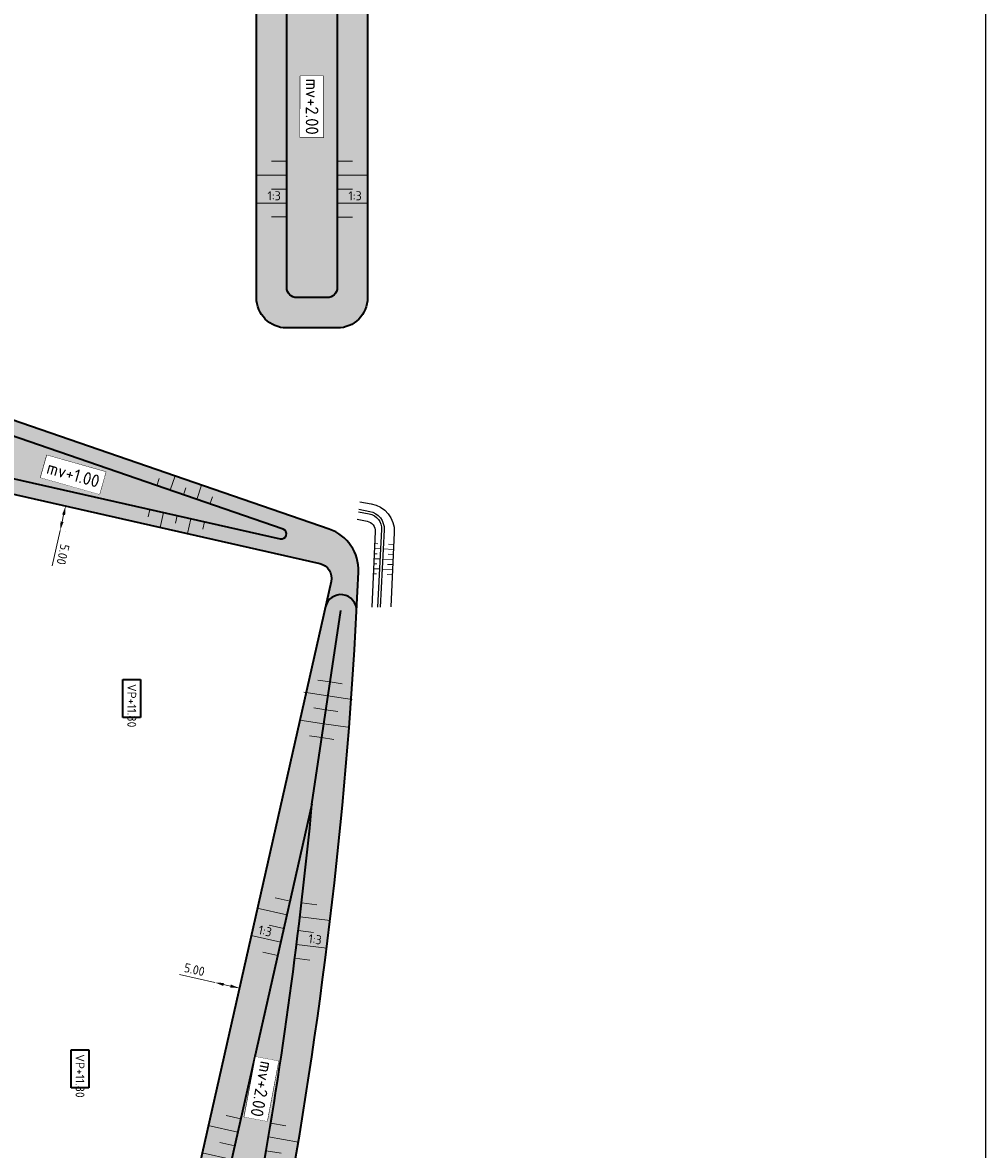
# Model space of a CAD drawing. Header units: metres. Extents: x 232559 to 234458, y 552925 to 554400.
# Tile 26 of 45: x 233346 to 233536, y 553631 to 553854. Entities that reach past the tile are written whole.
import ezdxf
from ezdxf.enums import TextEntityAlignment as Align

# ---------------------------------------------------------------- set-up
doc = ezdxf.new("R2010")
doc.units = ezdxf.units.M
doc.layers.get('Defpoints').update_dxf_attribs({"color": 241})
for name, color, linetype, lineweight, true_color in [('N-WE-GW-GRONDWERK-A', 7, 'Continuous', 50, 0xe6ccb3), ('N-WE-GW-GRONDWERK-S', 7, 'Continuous', 18, 0x004c00), ('N-WE-GW-TALUDARCERING_KORT-G', 7, 'Continuous', 18, 0x004c00), ('N-WE-GW-TALUDARCERING_LANG-G', 7, 'Continuous', 13, 0x004c00), ('N-WE-GW-WATERGANG_INSTEEK-G', 7, 'Continuous', 25, 0x004c00)]:
    doc.layers.add(name, color=color, linetype=linetype, lineweight=lineweight, true_color=true_color)
for name, color, linetype, lineweight in [('N-WE-GW-GRONDWERK-T', 7, 'Continuous', 18), ('N-WE-GW-GRONDWERKLIJN_KRUIN-G', 90, 'Continuous', 35), ('N-WE-GW-GRONDWERKLIJN_TEEN-G', 90, 'Continuous', 35), ('N-WE-GW-WATERGANG_BODEM-G', 144, 'Continuous', 25), ('N-WE-VH-M', 7, 'Continuous', 18), ('X-XX-AL-AANKLEDING-T35', 7, 'Continuous', 35)]:
    doc.layers.add(name, color=color, linetype=linetype, lineweight=lineweight)
doc.styles.add('NLCS-ISO', font='NLCS-ISO.ttf')
doc.styles.add('NLCS-ISO-ANNOTATIEF-T18', font='NLCS-ISO.ttf', dxfattribs={"height": 1.8})
doc.styles.add('NLCS-ISO-M500-T35', font='NLCS-ISO.ttf', dxfattribs={"height": 1.75})
doc.dimstyles.new('NLCS-ANNOTATIEF-T18-PIJL_L2_H2_A', dxfattribs={"dimtxt": 1.8, "dimasz": 1.8, "dimexe": 1.2, "dimexo": 1.2, "dimgap": 0.7, "dimtad": 1, "dimzin": 0, "dimdsep": 46, "dimtxsty": 'NLCS-ISO-ANNOTATIEF-T18', "dimcen": 0, "dimdle": 2, "dimclrd": 7, "dimclre": 251, "dimclrt": 7, "dimazin": 0, "dimtfac": 1, "dimtofl": 0, "dimtmove": 0, "dimatfit": 3, "dimfxl": 2, "dimtfillclr": 256, "dimtolj": 1, "dimtzin": 0, "dimlwd": 9, "dimlwe": 9, "dimarcsym": 0})

# ---------------------------------------------------------------- blocks, each defined once
blk = doc.blocks.new('S04')
at = {"layer": 'N-WE-GW-TALUDARCERING_KORT-G'}
for p, q in [((0, 0.501744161), (0.5017441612, 0.5018410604)), ((0, 0), (0.5017441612, 0)), ((0, -0.5017441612), (0.5018410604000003, -0.5017441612))]:
    blk.add_line(p, q, dxfattribs=at)
at = {"layer": 'N-WE-GW-TALUDARCERING_LANG-G'}
for p, q in [((0, 0.2508720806), (1.003585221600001, 0.2508720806)), ((0, -0.2508720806), (1.003585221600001, -0.2508720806))]:
    blk.add_line(p, q, dxfattribs=at)
blk = doc.blocks.new('SAL-HOOGTELABEL_AANLEG-SO')
blk.add_lwpolyline([(-4.842599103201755, 1.798838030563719), (4.851150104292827, 1.798838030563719), (4.851150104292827, -1.886858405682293), (-4.842599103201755, -1.886858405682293)], close=True)
at = {"style": 'NLCS-ISO'}
blk.add_attdef('HOOGTE', text='', height=2, dxfattribs=at).set_placement((0, 0), align=Align.MIDDLE_CENTER)
blk.add_wipeout([(-4.842599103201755, 1.7988380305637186), (4.851150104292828, 1.7988380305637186), (4.851150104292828, -1.8868584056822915), (-4.842599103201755, -1.8868584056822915)])
blk = doc.blocks.new('*D142')
at = {"layer": 'Defpoints', "color": 0, "transparency": 16777216}
for p in [(233354.3062314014, 553758.4108354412), (233353.205040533, 553753.5336048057), (233353.206601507, 553753.5332523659)]:
    blk.add_point(p, dxfattribs=at)
at = {"layer": 'N-WE-VH-M', "color": 251, "lineweight": 9, "transparency": 16777216}
for p, q in [((233355.4767667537, 553758.1465496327), (233355.4783277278, 553758.1461971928)), ((233354.3755758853, 553753.269318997), (233354.3771368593, 553753.2689665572))]:
    blk.add_line(p, q, dxfattribs=at)
at = {"layer": 'N-WE-VH-M', "color": 7, "lineweight": 9, "transparency": 16777216}
for p, q in [((233353.9113636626, 553756.6546799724), (233353.6030302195, 553755.2890553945)), ((233353.2066015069, 553753.5332523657), (233351.6296961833, 553746.5490580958))]:
    blk.add_line(p, q, dxfattribs=at)
at = {"layer": 'N-WE-VH-M', "color": 7, "transparency": 16777216}
for points in [[(233354.2039975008, 553756.5886085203), (233353.6187298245, 553756.7207514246), (233354.3077923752, 553758.4104830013)], [(233353.8956640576, 553755.2229839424), (233353.3103963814, 553755.3551268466), (233353.2066015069, 553753.5332523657)]]:
    blk.add_solid(points, dxfattribs=at)
at = {"layer": 'N-WE-VH-M', "color": 7, "transparency": 16777216, "insert": (233353.7806482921, 553748.8108726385), "char_height": 1.8, "attachment_point": 5, "rotation": 257.276977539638, "style": 'NLCS-ISO-ANNOTATIEF-T18'}
blk.add_mtext('\\A1;5.00', dxfattribs=at)
blk = doc.blocks.new('*D141')
at = {"layer": 'Defpoints', "color": 0, "transparency": 16777216}
for p in [(233383.8125436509, 553664.1482018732), (233388.688809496, 553663.0427378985), (233388.6897742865, 553663.0470110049)]:
    blk.add_point(p, dxfattribs=at)
at = {"layer": 'N-WE-VH-M', "color": 7, "lineweight": 9, "transparency": 16777216}
for p, q in [((233383.8115788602, 553664.1439287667), (233376.8273845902, 553665.72083409)), ((233386.933006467, 553663.439166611), (233385.567381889, 553663.7475000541))]:
    blk.add_line(p, q, dxfattribs=at)
at = {"layer": 'N-WE-VH-M', "color": 251, "lineweight": 9, "transparency": 16777216}
for p, q in [((233383.5482578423, 553662.9776665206), (233383.5472930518, 553662.9733934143)), ((233388.4254884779, 553661.8764756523), (233388.4245236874, 553661.872202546))]:
    blk.add_line(p, q, dxfattribs=at)
at = {"layer": 'N-WE-VH-M', "color": 7, "transparency": 16777216}
for points in [[(233385.6334533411, 553664.0401338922), (233385.5013104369, 553663.4548662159), (233383.8115788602, 553664.1439287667)], [(233386.9990779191, 553663.7318004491), (233386.8669350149, 553663.1465327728), (233388.6888094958, 553663.0427378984)]]:
    blk.add_solid(points, dxfattribs=at)
at = {"layer": 'N-WE-VH-M', "color": 7, "transparency": 16777216, "insert": (233379.7939612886, 553666.6913095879), "char_height": 1.8, "attachment_point": 5, "rotation": 347.27697754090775, "style": 'NLCS-ISO-ANNOTATIEF-T18'}
blk.add_mtext('\\A1;5.00', dxfattribs=at)

msp = doc.modelspace()

# ---------------------------------------------------------------- hatches: boundary and pattern name
at = {"layer": 'N-WE-GW-GRONDWERK-A'}
h = msp.add_hatch(color=256, dxfattribs=at)
h.dxf.hatch_style = 1
edge = h.paths.add_edge_path()
edge.add_line((233398.1199630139, 553958.655181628), (233408.1199623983, 553958.6516730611))
edge.add_arc((233408.1178572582, 553952.6516734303), 6.000000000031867, -0.020102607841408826, 89.97989739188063, ccw=False)
edge.add_line((233414.1178568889, 553952.6495682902), (233414.0641609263, 553799.607141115))
edge.add_arc((233408.0641612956, 553799.6092462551), 6.000000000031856, 269.9798973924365, 359.97989739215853, ccw=False)
edge.add_line((233408.0620561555, 553793.6092466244), (233398.062056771, 553793.6127551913))
edge.add_arc((233398.0641619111, 553799.612754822), 6.000000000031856, 179.9798973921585, 269.97989739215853, ccw=False)
edge.add_line((233392.0641622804, 553799.6148599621), (233392.117858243, 553952.6572871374))
edge.add_arc((233398.1178578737, 553952.6551819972), 6.000000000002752, 89.97989739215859, 179.9798973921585, ccw=False)
h = msp.add_hatch(color=256, dxfattribs=at)
h.dxf.hatch_style = 1
edge = h.paths.add_edge_path()
edge.add_arc((233387.2346944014, 553611.2320306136), 9.999999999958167, 167.2682864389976, 216.726684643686)
edge.add_arc((233370.6851033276, 553599.0367606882), 10.55791106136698, -4.725899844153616, 36.063754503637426, ccw=False)
edge.add_line((233381.2071200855, 553598.1669047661), (233351.3167645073, 553465.8744050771))
edge.add_arc((233354.2430026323, 553465.2132466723), 3.000000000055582, 167.2682864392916, 257.2682864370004)
edge.add_line((233353.5818442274, 553462.2870085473), (233367.0888895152, 553459.2352075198))
edge.add_arc((233367.7500479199, 553462.161445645), 3.000000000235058, 257.2682864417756, 350.4341937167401)
edge.add_arc((250045.7526230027, 550651.5254798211), 16910.17369469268, 169.8799326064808, 170.4341937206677, ccw=False)
edge.add_arc((232481.2665230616, 553786.5843931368), 931.9048373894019, 349.8799326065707, 357.4623229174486)
edge.add_arc((233403.6658956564, 553745.7038331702), 8.600000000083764, 357.4623229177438, 431.0083620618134)
edge.add_line((233406.4645950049, 553753.8357014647), (233309.4515262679, 553787.2241433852))
edge.add_arc((233307.8243754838, 553782.4963129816), 4.999999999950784, 71.0083620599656, 161.0083620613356)
edge.add_line((233303.0965450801, 553784.1234637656), (233300.3967109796, 553776.2788571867))
edge.add_arc((233305.1245413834, 553774.6517064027), 5.000000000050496, 161.0083620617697, 257.2654089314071)
edge.add_line((233304.0223657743, 553769.7746982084), (233404.593218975, 553747.0462677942))
edge.add_arc((233403.9319136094, 553744.1200628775), 3.000000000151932, -12.731713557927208, 77.26540892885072, ccw=False)
edge.add_line((233406.8581517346, 553743.4589044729), (233377.4805673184, 553613.4358919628))

# ---------------------------------------------------------------- linework, layer by layer
at = {"layer": 'N-WE-GW-GRONDWERKLIJN_KRUIN-G', "flags": 128}
for points in [[(233397.3224108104, 553753.8094129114), (233308.4752357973, 553784.3874451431, 0.4142135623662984), (233305.9332433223, 553783.1471732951), (233303.2334092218, 553775.3025667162, 0.446573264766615), (233304.6836711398, 553772.700903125), (233396.7765317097, 553751.888449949, 0.94682250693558)], [(233383.3330435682, 553612.1135751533, 0.2207430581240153), (233384.0426905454, 553608.8214059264, -0.1878863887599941), (233387.1417226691, 553597.2080730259), (233358.2711714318, 553469.429151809, 0.4142135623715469), (233359.7812245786, 553467.0375541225), (233363.2577349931, 553466.2520664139, 0.4303991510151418), (233365.6705941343, 553467.8699152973, -0.002340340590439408), (233392.7658540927, 553623.8922377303, 0.02059069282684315), (233403.0595839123, 553699.4217814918)]]:
    msp.add_lwpolyline(points, format="xyb", close=True, dxfattribs=at)
at = {"layer": 'N-WE-GW-GRONDWERKLIJN_KRUIN-G'}
msp.add_lwpolyline([(233403.0595839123, 553699.4217814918), (233408.7665615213, 553737.7484143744)], dxfattribs=at)
at = {"layer": 'N-WE-GW-GRONDWERKLIJN_TEEN-G', "flags": 128}
for points in [[(233398.1199630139, 553958.655181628), (233408.1199623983, 553958.6516730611, -0.4142135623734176), (233414.1178568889, 553952.6495682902), (233414.0641609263, 553799.607141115, -0.4142135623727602), (233408.0620561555, 553793.6092466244), (233398.062056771, 553793.6127551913, -0.4142135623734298), (233392.0641622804, 553799.6148599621), (233392.117858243, 553952.6572871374, -0.4142135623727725)], [(233400.1178577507, 553952.6544802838), (233406.1178573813, 553952.6523751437, -0.4142135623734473), (233408.1171555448, 553950.6516735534), (233408.064863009, 553801.6092461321, -0.4142135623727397), (233406.0641614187, 553799.6099479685), (233400.064161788, 553799.6120531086, -0.4142135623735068), (233398.0648636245, 553801.612754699), (233398.1171561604, 553950.6551821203, -0.4142135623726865)], [(233377.4805673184, 553613.4358919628, 0.2192166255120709), (233379.2197221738, 553605.2520456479, -0.1798817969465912), (233381.2071200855, 553598.1669047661), (233351.3167645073, 553465.8744050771, 0.4142135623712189), (233353.5818442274, 553462.2870085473), (233367.0888895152, 553459.2352075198, 0.4304917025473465), (233370.7083340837, 553461.6629048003, -0.002418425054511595), (233398.6725042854, 553622.8379685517, 0.03309649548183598), (233412.2574618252, 553745.3230566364, 0.3323942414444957), (233406.4645950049, 553753.8357014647), (233309.4515262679, 553787.2241433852, 0.4142135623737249), (233303.0965450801, 553784.1234637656), (233300.3967109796, 553776.2788571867, 0.4465732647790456), (233304.0223657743, 553769.7746982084), (233404.5932189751, 553747.0462677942, -0.41419885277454), (233406.8581517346, 553743.4589044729)]]:
    msp.add_lwpolyline(points, format="xyb", close=True, dxfattribs=at)
at = {"layer": 'N-WE-GW-GRONDWERKLIJN_TEEN-G'}
msp.add_lwpolyline([(233411.8822455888, 553737.5843631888, 0.9185999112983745), (233405.7232738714, 553738.4360191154)], format="xyb", dxfattribs=at)
at = {"layer": 'N-WE-GW-TALUDARCERING_KORT-G'}
for points in [[(233416.0795977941, 553750.9369609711), (233415.4734437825, 553750.9634737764)], [(233419.2371544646, 553750.7988513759), (233418.2079585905, 553750.8438677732)], [(233415.9833603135, 553748.9392660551), (233415.3870832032, 553748.9653468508)], [(233419.1448874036, 553748.8009827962), (233418.1087678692, 553748.8463020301)], [(233415.8878522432, 553746.9570063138), (233415.301513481, 553746.9855180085)], [(233419.0526203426, 553746.8031142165), (233418.0098472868, 553746.8538207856)], [(233415.7921035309, 553744.9696459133), (233415.2156789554, 553744.9995624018)], [(233418.951142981, 553744.8056914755), (233417.9062344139, 553744.8599223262)]]:
    msp.add_lwpolyline(points, dxfattribs=at)
at = {"layer": 'N-WE-GW-TALUDARCERING_LANG-G'}
for points in [[(233416.6330259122, 553749.9180523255), (233415.4306598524, 553749.9735808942)], [(233419.1922388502, 553749.7998608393), (233417.1259729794, 553749.8952866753)], [(233416.4214698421, 553745.9361878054), (233415.2587271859, 553745.9955704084)], [(233416.5269133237, 553747.9208231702), (233415.3442986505, 553747.9754395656)], [(233419.0028333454, 553745.8043546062), (233416.9142892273, 553745.9110189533)], [(233419.0999717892, 553747.8019922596), (233417.0198603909, 553747.89805752)]]:
    msp.add_lwpolyline(points, dxfattribs=at)
at = {"layer": 'N-WE-GW-WATERGANG_BODEM-G', "flags": 128}
for points in [[(233412.232986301, 553757.2447785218), (233414.4002146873, 553756.8389137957, -0.376045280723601), (233416.8437686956, 553753.73101118), (233416.0293807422, 553738.4027698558)], [(233412.3067745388, 553757.739652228), (233414.4857674, 553757.3315843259, -0.376045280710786), (233417.3365804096, 553753.705697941), (233416.5239903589, 553738.4112963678)]]:
    msp.add_lwpolyline(points, format="xyb", dxfattribs=at)
at = {"layer": 'N-WE-GW-WATERGANG_INSTEEK-G', "flags": 128}
for points in [[(233412.5250808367, 553759.203761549), (233414.740376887, 553758.8417132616, -0.380675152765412), (233419.3474188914, 553753.1599909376), (233418.6679905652, 553738.4482564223)], [(233412.0146800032, 553755.780669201), (233413.974327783, 553755.3825264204, -0.3688715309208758), (233415.5742567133, 553753.3362083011), (233414.9280014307, 553738.3837833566)]]:
    msp.add_lwpolyline(points, format="xyb", dxfattribs=at)

# ---------------------------------------------------------------- block references
at = {"layer": 'N-WE-GW-GRONDWERK-S', "zscale": 2.772806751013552}
for p, xscale, yscale, rotation in [((233398.071695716, 553821.0853520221), -5.999999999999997, 10.99999999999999, 359.9798973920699), ((233408.0716951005, 553821.0818434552), 5.999999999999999, 10.99999999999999, 359.9798973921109), ((233377.6125562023, 553760.5928426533), 3, 11.09122700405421, 71.00836206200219), ((233376.3779783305, 553756.4984048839), -3, 11.09122700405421, 77.26540893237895), ((233405.7988650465, 553718.0849548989), 4.8, 11.09122700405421, 171.4258048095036), ((233405.7988650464, 553718.0849548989), -4.8, 11.09122700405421, 171.4258048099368), ((233397.5024267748, 553674.8385329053), 6, 10.99999999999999, 167.3245027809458), ((233400.3510972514, 553674.4090242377), -6, 10.99999999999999, 172.9559850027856), ((233387.784147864, 553631.8138330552), 6, 10.99999999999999, 167.2682864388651), ((233393.9800896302, 553630.8728164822), -6, 11, 170.3183530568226)]:
    msp.add_blockref('S04', p, dxfattribs=dict(at, xscale=xscale, yscale=yscale, rotation=rotation))

# ---------------------------------------------------------------- texts
at = {"layer": 'N-WE-GW-GRONDWERK-T', "style": 'NLCS-ISO'}
for rotation, p in [(359.9798973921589, (233395.5617161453, 553818.326639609)), (359.9798973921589, (233411.5826450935, 553818.3210185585)), (347.324502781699, (233393.4699499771, 553672.9169504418)), (352.9559850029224, (233403.4987198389, 553671.2395100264))]:
    msp.add_text('1:3', height=1.8, rotation=rotation, dxfattribs=at).set_placement(p, align=Align.BOTTOM_CENTER)
at = {"layer": 'X-XX-AL-AANKLEDING-T35', "char_height": 1.75, "attachment_point": 1, "rotation": 270, "style": 'NLCS-ISO-M500-T35', "bg_fill": 16, "box_fill_scale": 1.5, "bg_fill_color": 256, "bg_fill_transparency": 0}
for insert in [(233368.2698212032, 553723.1827542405), (233358.033540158, 553649.9260186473)]:
    msp.add_mtext_dynamic_manual_height_columns('VP+11.80', width=5.731791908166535, gutter_width=8.75, heights=[0], dxfattribs=dict(at, insert=insert))

# ---------------------------------------------------------------- dimensions: what is measured, and where the dimension line sits
at = {"layer": 'N-WE-VH-M'}
for base, p1, p2, angle, picture, middle in [((233353.206601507, 553753.5332523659), (233354.3062314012, 553758.410835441), (233353.2050405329, 553753.5336048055), 257.2769775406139, '*D142', (233352.219934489, 553749.1632537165)), ((233388.688809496, 553663.0427378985), (233383.8125436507, 553664.148201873), (233388.6897742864, 553663.0470110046), 347.2769775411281, '*D141', (233379.441580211, 553665.1305957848))]:
    dim = msp.add_linear_dim(base=base, p1=p1, p2=p2, angle=angle, dimstyle='NLCS-ANNOTATIEF-T18-PIJL_L2_H2_A', dxfattribs=at)
    dim.commit()
    dim.dimension.update_dxf_attribs({"geometry": picture, "text_midpoint": middle, "dimtype": 161})

# ---------------------------------------------------------------- next in the draw order: block references
at = {"layer": 'N-WE-GW-GRONDWERK-T', "xscale": 1.25, "yscale": 1.25, "zscale": 1.25, "rotation": 259.301741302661}
msp.add_blockref('SAL-HOOGTELABEL_AANLEG-SO', (233393.1028446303, 553643.0655223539), dxfattribs=at).add_auto_attribs({'HOOGTE': 'mv+2.00'})

# ---------------------------------------------------------------- next in the draw order: linework, layer by layer
at = {"layer": 'Defpoints'}
msp.add_lwpolyline([(232867.8334066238, 552964.4949874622), (232867.8334066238, 554400.4949874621), (233536.3334066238, 554400.4949874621), (233536.3334066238, 552964.4949874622)], close=True, dxfattribs=at)

# ---------------------------------------------------------------- next in the draw order: block references
at = {"layer": 'N-WE-GW-GRONDWERK-T', "xscale": 1.25, "yscale": 1.25, "zscale": 1.25}
for p, rotation, values in [((233403.0773761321, 553837.3818933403), 269.9798973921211, {'HOOGTE': 'mv+2.00'}), ((233355.8179126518, 553764.631720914), 344.1606977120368, {'HOOGTE': 'mv+1.00'})]:
    msp.add_blockref('SAL-HOOGTELABEL_AANLEG-SO', p, dxfattribs=dict(at, rotation=rotation)).add_auto_attribs(values)

doc.saveas('drawing.dxf')
